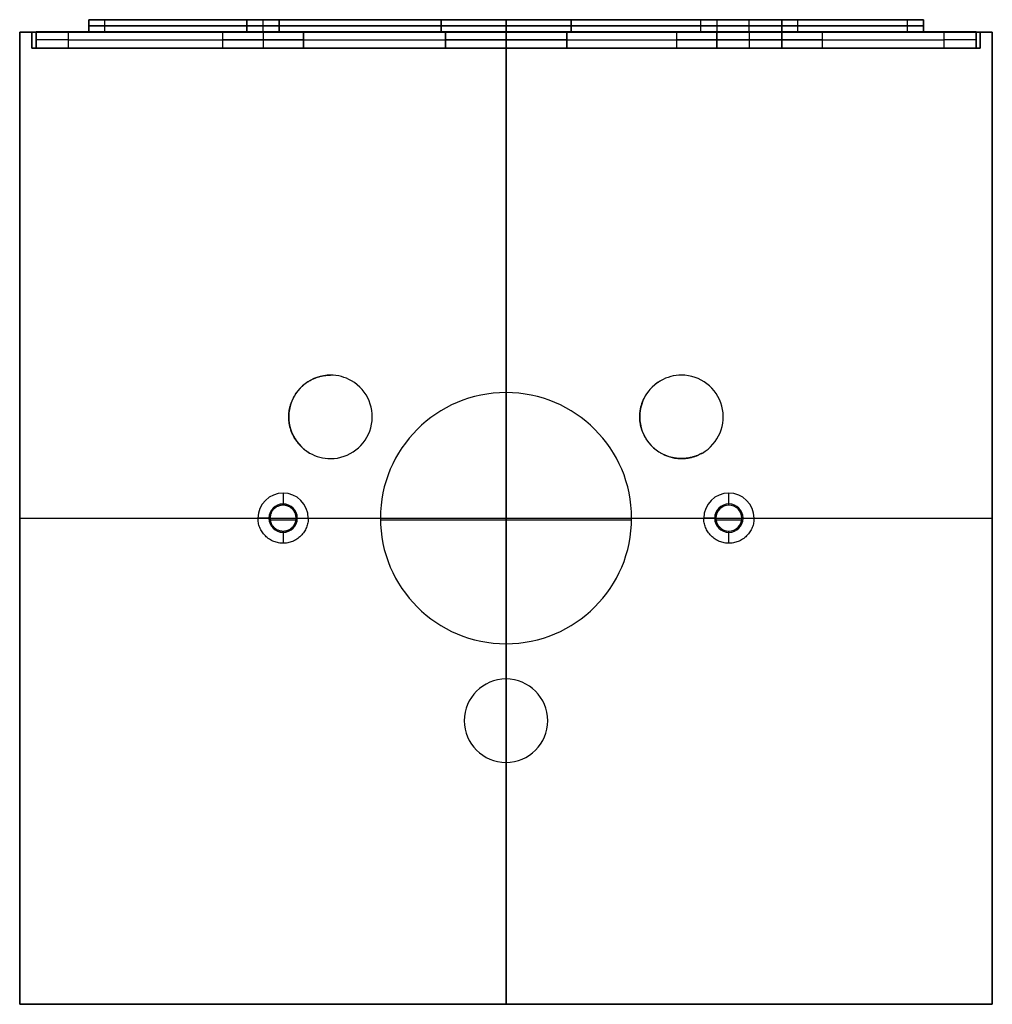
# Model space of a CAD drawing. Header units: millimetres. Extents: x -60 to 60, y -82 to 40.
import ezdxf

# ---------------------------------------------------------------- set-up
doc = ezdxf.new("R2010")
doc.units = ezdxf.units.MM
doc.header["$MEASUREMENT"] = 0
doc.layers.add('Predefinito', color=7, linetype='Continuous', true_color=0x000000)

msp = doc.modelspace()

# ---------------------------------------------------------------- linework, layer by layer
at = {"layer": 'Predefinito', "color": 134, "true_color": 0x00a4b0}
for p, q in [((-51.5, 40.02, 91.52), (-51.5, 38.52, 91.52)), ((-51.5, 38.52, 69.52), (-51.5, 40.02, 69.52)), ((-51.5, 40.02, 80.52), (-32, 40.02, 80.52)), ((-51.5, 40.02, 80.52), (-51.5, 38.52, 80.52)), ((-51.5, 39.27, 91.52), (-51.5, 39.27, 69.52)), ((-49.5, 38.52, 93.52), (-49.5, 40.02, 93.52)), ((49.5, 39.27, 93.52), (-49.5, 39.27, 93.52)), ((-49.5, 39.27, 67.52), (49.5, 39.27, 67.52)), ((-32, 38.52, 76.52), (-32, 40.02, 76.52)), ((-32, 40.02, 84.52), (-32, 38.52, 84.52)), ((-32, 38.52, 80.52), (-32, 40.02, 80.52)), ((-32, 39.27, 76.52), (-32, 39.27, 84.52)), ((-30, 38.52, 74.52), (-30, 40.02, 74.52)), ((-30, 38.52, 86.52), (-30, 40.02, 86.52)), ((-28, 40.02, 76.52), (-28, 38.52, 76.52)), ((-28, 40.02, 80.52), (-8, 40.02, 80.52)), ((-28, 38.52, 80.52), (-28, 40.02, 80.52)), ((-28, 39.27, 84.52), (-28, 39.27, 76.52)), ((-8, 40.02, 82.52), (-8, 38.52, 82.52)), ((-8, 38.52, 80.52), (-8, 40.02, 80.52)), ((-8, 39.27, 78.52), (-8, 39.27, 82.52)), ((0, 40.02, 67.52), (0, 40.02, 70.52)), ((0, 40.02, 90.52), (0, 40.02, 93.52)), ((0, 38.52, 90.52), (0, 40.02, 90.52)), ((0, 38.52, 70.52), (0, 40.02, 70.52)), ((0, 40.02, 93.52), (0, 38.52, 93.52)), ((0, 40.02, 67.52), (0, 38.52, 67.52)), ((8, 38.52, 82.52), (8, 40.02, 82.52)), ((8, 40.02, 78.52), (8, 38.52, 78.52)), ((8, 40.02, 80.52), (24, 40.02, 80.52)), ((8, 38.52, 80.52), (8, 40.02, 80.52)), ((8, 39.27, 82.52), (8, 39.27, 78.52)), ((24, 38.52, 80.52), (24, 40.02, 80.52)), ((26, 40.02, 78.52), (26, 38.52, 78.52)), ((26, 39.27, 82.52), (34, 39.27, 82.52)), ((34, 39.27, 78.52), (26, 39.27, 78.52)), ((30, 38.52, 82.52), (30, 40.02, 82.52)), ((30, 38.52, 78.52), (30, 40.02, 78.52)), ((36, 40.02, 80.52), (51.5, 40.02, 80.52)), ((36, 38.52, 80.52), (36, 40.02, 80.52)), ((49.5, 38.52, 67.52), (49.5, 40.02, 67.52)), ((51.5, 38.52, 91.52), (51.5, 40.02, 91.52)), ((51.5, 40.02, 80.52), (51.5, 38.52, 80.52)), ((51.5, 39.27, 69.52), (51.5, 39.27, 91.52)), ((-60.02, 38.5, 123.02), (-60.02, -81.5, 123.02)), ((59.98, 38.5, 123.02), (-60.02, 38.5, 123.02)), ((-60.02, 38.5, 81.02), (-58.52, 38.5, 81.02)), ((-60.02, -81.5, 81.02), (-60.02, 38.5, 81.02)), ((-58.52, 38.5, 81.02), (-58.52, 36.52, 81.02)), ((-58, 38.52, 79.27), (-51.5, 38.52, 79.27)), ((-58, 38.52, 81.27), (-58, 36.52, 81.27)), ((-58, 36.52, 99.02), (-58, 37.98, 99.02)), ((-35, 38.52, 84.52), (-35, 36.52, 84.52)), ((-35, 38.52, 80.52), (-35, 36.52, 80.52)), ((-35, 38.52, 80.52), (-32, 38.52, 80.52)), ((-30, 38.52, 89.52), (-30, 36.52, 89.52)), ((-30, 38.52, 71.52), (-30, 36.52, 71.52)), ((-28, 38.52, 80.52), (-25, 38.52, 80.52)), ((-25, 36.52, 84.52), (-25, 38.52, 84.52)), ((-25, 38.52, 80.52), (-25, 36.52, 80.52)), ((-8, 38.52, 79.27), (-7.5, 38.52, 79.27)), ((-7.5, 38.52, 80.52), (-7.5, 36.52, 80.52)), ((-0.02, -41.35, 103.02), (-0.02, 38.5, 103.02)), ((-0.02, 38.5, 103.02), (-0.02, 38.5, 143.02)), ((-0.02, -81.5, 143.02), (-0.02, 38.5, 143.02)), ((-0.02, 38.5, 102.52), (-0.02, 38.5, 101.02)), ((-0.02, 38.5, 61.02), (-0.02, 38.5, 59.52)), ((-0.02, 38.5, 59.52), (-0.02, -81.5, 59.52)), ((-0.02, -6, 102.52), (-0.02, 38.5, 102.52)), ((-0.02, 38.5, 101.02), (-0.02, 36.52, 101.02)), ((-0.02, 36.52, 61.02), (-0.02, 38.5, 61.02)), ((0, 38.52, 61.52), (0, 38.52, 67.52)), ((0, 38.52, 93.52), (0, 38.52, 97.02)), ((0, 38.52, 90.02), (0, 36.52, 90.02)), ((0, 38.52, 71.02), (0, 36.52, 71.02)), ((0, 38.52, 61.52), (0, 36.52, 61.52)), ((0, 38.52, 70.52), (0, 38.52, 71.02)), ((0, 38.52, 90.02), (0, 38.52, 90.52)), ((7.5, 38.52, 80.52), (7.5, 36.52, 80.52)), ((7.5, 38.52, 79.27), (8, 38.52, 79.27)), ((21, 38.52, 80.52), (21, 36.52, 80.52)), ((21, 38.52, 80.52), (24, 38.52, 80.52)), ((30, 38.52, 75.52), (30, 36.52, 75.52)), ((30, 38.52, 85.52), (30, 36.52, 85.52)), ((36, 38.52, 80.52), (39, 38.52, 80.52)), ((39, 38.52, 80.52), (39, 36.52, 80.52)), ((51.5, 38.52, 79.27), (58, 38.52, 79.27)), ((58, 38.52, 81.27), (58, 36.52, 81.27)), ((58, 36.52, 99.02), (58, 37.98, 99.02)), ((58.48, 38.5, 81.02), (59.98, 38.5, 81.02)), ((58.48, 36.52, 81.02), (58.48, 38.5, 81.02)), ((59.98, -81.5, 123.02), (59.98, 38.5, 123.02)), ((59.98, 38.5, 81.02), (59.98, -81.5, 81.02)), ((-58.52, 36.52, 81.02), (-58, 36.52, 81.02)), ((-58, 37.52, 97.02), (-58, 37.52, 65.52)), ((-54, 37.52, 61.52), (54, 37.52, 61.52)), ((-35, 37.52, 84.52), (-35, 37.52, 76.52)), ((-35, 36.52, 81.02), (-25, 36.52, 81.02)), ((-25, 37.52, 76.52), (-25, 37.52, 84.52)), ((-7.5, 37.52, 82.52), (-7.5, 37.52, 78.52)), ((-7.5, 36.52, 81.02), (7.5, 36.52, 81.02)), ((-0.02, 36.52, 101.02), (-0.02, 36.52, 100.48)), ((-0.02, 36.52, 61.52), (-0.02, 36.52, 61.02)), ((-0.02, 36.52, 90.02), (-0.02, 36.52, 71.02)), ((7.5, 37.52, 78.52), (7.5, 37.52, 82.52)), ((21.03, 36.52, 81.02), (38.97, 36.52, 81.02)), ((26, 37.52, 75.52), (34, 37.52, 75.52)), ((34, 37.52, 85.52), (26, 37.52, 85.52)), ((58, 37.52, 65.52), (58, 37.52, 97.02)), ((58, 36.52, 81.02), (58.48, 36.52, 81.02)), ((-21.67, -3.85, 102.52), (-21.67, -3.85, 103.02)), ((-20.34, -4.03, 102.52), (-20.34, -4.03, 103.02)), ((-19.1, -4.54, 103.02), (-19.1, -4.54, 102.52)), ((19.05, -4.54, 102.52), (19.05, -4.54, 103.02)), ((20.3, -4.03, 102.52), (20.3, -4.03, 103.02)), ((21.63, -3.85, 103.02), (21.63, -3.85, 102.52)), ((-0.02, -6, 101.02), (-0.02, -6, 102.52)), ((-0.02, -37, 101.02), (-0.02, -6, 101.02)), ((-26.65, -7.67, 102.52), (-26.65, -7.67, 103.02)), ((26.6, -7.67, 102.52), (26.6, -7.67, 103.02)), ((-16.7, -10.33, 102.52), (-16.7, -10.33, 103.02)), ((16.66, -10.33, 102.52), (16.66, -10.33, 103.02)), ((-24.25, -13.46, 103.02), (-24.25, -13.46, 102.52)), ((-23, -13.97, 102.52), (-23, -13.97, 103.02)), ((-21.67, -14.15, 103.02), (-21.67, -14.15, 102.52)), ((21.63, -14.15, 103.02), (21.63, -14.15, 102.52)), ((22.96, -13.97, 102.52), (22.96, -13.97, 103.02)), ((24.2, -13.46, 103.02), (24.2, -13.46, 102.52)), ((-27.52, -18.4, 102.52), (-27.52, -19.9, 101.02)), ((27.48, -19.9, 101.02), (27.48, -18.4, 102.52)), ((-60.02, -21.5, 103.02), (59.98, -21.5, 103.02)), ((-60.02, -21.5, 103.02), (-60.02, -21.5, 143.02)), ((-60.02, -21.5, 143.02), (59.98, -21.5, 143.02)), ((-60.02, -21.5, 59.52), (-60.02, -21.5, 102.52)), ((-60.02, -21.5, 59.52), (59.98, -21.5, 59.52)), ((-60.02, -21.5, 102.52), (-30.62, -21.5, 102.52)), ((-29.12, -21.5, 101.02), (-30.62, -21.5, 102.52)), ((-25.92, -21.5, 101.02), (-24.42, -21.5, 102.52)), ((-24.42, -21.5, 102.52), (-15.52, -21.5, 102.52)), ((-15.52, -21.5, 102.52), (-15.52, -21.5, 101.02)), ((15.48, -21.5, 101.02), (15.48, -21.5, 102.52)), ((15.48, -21.5, 102.52), (24.38, -21.5, 102.52)), ((25.88, -21.5, 101.02), (24.38, -21.5, 102.52)), ((29.08, -21.5, 101.02), (30.58, -21.5, 102.52)), ((30.58, -21.5, 102.52), (59.98, -21.5, 102.52)), ((59.98, -21.5, 103.02), (59.98, -21.5, 143.02)), ((59.98, -21.5, 59.52), (59.98, -21.5, 102.52)), ((-27.52, -23.1, 101.02), (-27.52, -24.6, 102.52)), ((27.48, -24.6, 102.52), (27.48, -23.1, 101.02)), ((-0.02, -41.35, 102.52), (-0.02, -37, 102.52)), ((-0.02, -37, 101.02), (-0.02, -37, 102.52)), ((-0.02, -41.35, 103.02), (-0.02, -41.35, 102.52)), ((-3.66, -42.86, 102.52), (-3.66, -42.86, 103.02)), ((3.62, -42.86, 102.52), (3.62, -42.86, 103.02)), ((-5.17, -46.5, 103.02), (-5.17, -46.5, 102.52)), ((5.13, -46.5, 103.02), (5.13, -46.5, 102.52)), ((-3.66, -50.14, 102.52), (-3.66, -50.14, 103.02)), ((3.62, -50.14, 102.52), (3.62, -50.14, 103.02)), ((-0.02, -51.65, 102.52), (-0.02, -51.65, 103.02)), ((-0.02, -81.5, 103.02), (-0.02, -51.65, 103.02)), ((-0.02, -81.5, 102.52), (-0.02, -51.65, 102.52)), ((-60.02, -81.5, 123.02), (59.98, -81.5, 123.02)), ((-60.02, -81.5, 81.02), (59.98, -81.5, 81.02)), ((-0.02, -81.5, 103.02), (-0.02, -81.5, 143.02)), ((-0.02, -81.5, 59.52), (-0.02, -81.5, 102.52))]:
    msp.add_line(p, q, dxfattribs=at)
at = {"layer": 'Predefinito', "color": 134, "true_color": 0x00a4b0, "extrusion": (-2.77556e-17, 1, 3.23815e-17)}
msp.add_arc((49.5, 91.52, 40.02), 2, 0, 90, dxfattribs=at)
at = {"layer": 'Predefinito', "color": 134, "true_color": 0x00a4b0, "extrusion": (-2.77556e-17, 1, -3.23815e-17)}
msp.add_arc((49.5, 69.52, 40.02), 2, 270, 0, dxfattribs=at)
at = {"layer": 'Predefinito', "color": 134, "true_color": 0x00a4b0, "extrusion": (0, 1, 0)}
for centre, radius, start, end in [((49.5, 91.52, 39.27), 2, 0, 90), ((49.5, 69.52, 39.27), 2, 270, 0), ((30, 76.52, 39.27), 2, 180, 0), ((30, 84.52, 39.27), 2, 0, 180), ((0, 82.52, 39.27), 8, 0, 180), ((0, 78.52, 39.27), 8, 180, 0), ((-26, 80.52, 39.27), 2, 270, 90), ((-34, 80.52, 39.27), 2, 90, 270), ((-49.5, 91.52, 39.27), 2, 90, 180), ((-49.5, 69.52, 39.27), 2, 180, 270), ((54, 65.52, 38.52), 4, 270, 0), ((49.5, 91.52, 38.52), 2, 0, 90), ((49.5, 69.52, 38.52), 2, 270, 0), ((30, 84.52, 38.52), 5, 0, 180), ((30, 76.52, 38.52), 5, 180, 0), ((30, 76.52, 38.52), 2, 180, 0), ((30, 84.52, 38.52), 2, 0, 180), ((0, 82.52, 38.52), 8, 0, 180), ((0, 78.52, 38.52), 8, 180, 0), ((0, 82.52, 38.52), 7.5, 0, 180), ((0, 78.52, 38.52), 7.5, 180, 0), ((-26, 80.52, 38.52), 5, 270, 90), ((-26, 80.52, 38.52), 2, 270, 90), ((-34, 80.52, 38.52), 2, 90, 270), ((-34, 80.52, 38.52), 5, 90, 270), ((-49.5, 91.52, 38.52), 2, 90, 180), ((-49.5, 69.52, 38.52), 2, 180, 270), ((-54, 65.52, 38.52), 4, 180, 270), ((54, 65.52, 37.52), 4, 270, 0), ((30, 84.52, 37.52), 5, 0, 180), ((30, 76.52, 37.52), 5, 180, 0), ((30, 84.52, 36.52), 5, 0, 180), ((30, 76.52, 36.52), 5, 180, 0), ((0, 82.52, 37.52), 7.5, 0, 180), ((0, 78.52, 37.52), 7.5, 180, 0), ((0, 82.52, 36.52), 7.5, 0, 180), ((0, 78.52, 36.52), 7.5, 180, 0), ((-26, 80.52, 37.52), 5, 270, 90), ((-26, 80.52, 36.52), 5, 270, 90), ((-34, 80.52, 37.52), 5, 90, 270), ((-34, 80.52, 36.52), 5, 90, 270), ((-54, 65.52, 37.52), 4, 180, 270)]:
    msp.add_arc(centre, radius, start, end, dxfattribs=at)
at = {"layer": 'Predefinito', "color": 134, "true_color": 0x00a4b0, "extrusion": (0, 1, 5.55112e-17)}
msp.add_arc((30, 76.52, 40.02), 2, 180, 0, dxfattribs=at)
at = {"layer": 'Predefinito', "color": 134, "true_color": 0x00a4b0, "extrusion": (0, 1, -5.55112e-17)}
msp.add_arc((30, 84.52, 40.02), 2, 0, 180, dxfattribs=at)
at = {"layer": 'Predefinito', "color": 134, "true_color": 0x00a4b0, "extrusion": (0, 1, -1.38778e-17)}
msp.add_arc((0, 82.52, 40.02), 8, 0, 180, dxfattribs=at)
at = {"layer": 'Predefinito', "color": 134, "true_color": 0x00a4b0, "extrusion": (0, 1, 1.38778e-17)}
msp.add_arc((0, 78.52, 40.02), 8, 180, 0, dxfattribs=at)
at = {"layer": 'Predefinito', "color": 134, "true_color": 0x00a4b0, "extrusion": (5.55112e-17, 1, 0)}
msp.add_arc((-26, 80.52, 40.02), 2, 270, 90, dxfattribs=at)
at = {"layer": 'Predefinito', "color": 134, "true_color": 0x00a4b0, "extrusion": (-5.55112e-17, 1, 0)}
msp.add_arc((-34, 80.52, 40.02), 2, 90, 270, dxfattribs=at)
at = {"layer": 'Predefinito', "color": 134, "true_color": 0x00a4b0, "extrusion": (2.77556e-17, 1, 3.23815e-17)}
msp.add_arc((-49.5, 91.52, 40.02), 2, 90, 180, dxfattribs=at)
at = {"layer": 'Predefinito', "color": 134, "true_color": 0x00a4b0, "extrusion": (2.77556e-17, 1, -3.23815e-17)}
msp.add_arc((-49.5, 69.52, 40.02), 2, 180, 270, dxfattribs=at)
at = {"layer": 'Predefinito', "color": 134, "true_color": 0x00a4b0, "extrusion": (1, 2.42655e-15, 5.50329e-15)}
msp.add_arc((34.52, 97.02, -58), 4, 0, 60, dxfattribs=at)
at = {"layer": 'Predefinito', "color": 134, "true_color": 0x00a4b0, "extrusion": (1, 0, 0)}
for centre in [(34.52, 97.02), (34.52, 97.02, 58)]:
    msp.add_arc(centre, 4, 0, 60, dxfattribs=at)
at = {"layer": 'Predefinito', "color": 134, "true_color": 0x00a4b0, "extrusion": (1.11022e-16, 1, 1.11022e-16)}
msp.add_arc((54, 65.52, 36.52), 4, 270, 0, dxfattribs=at)
at = {"layer": 'Predefinito', "color": 134, "true_color": 0x00a4b0, "extrusion": (-1.11022e-16, 1, 1.11022e-16)}
msp.add_arc((-54, 65.52, 36.52), 4, 180, 270, dxfattribs=at)
at = {"layer": 'Predefinito', "color": 134, "true_color": 0x00a4b0}
for centre, radius, start, end in [((-21.67, -9, 103.02), 5.15, 90, 240), ((-21.67, -9, 103.02), 5.15, 60, 90), ((-21.67, -9, 102.52), 5.15, 60, 90), ((-21.67, -9, 103.02), 5.15, 270, 60), ((-21.67, -9, 102.52), 5.15, 270, 60), ((21.63, -9, 103.02), 5.15, 120, 270), ((21.63, -9, 103.02), 5.15, 90, 120), ((21.63, -9, 102.52), 5.15, 90, 120), ((21.63, -9, 103.02), 5.15, 300, 90), ((21.63, -9, 102.52), 5.15, 300, 90), ((-0.02, -21.5, 101.02), 15.5, 90, 180), ((-0.02, -21.5, 102.52), 15.5, 90, 180), ((-0.02, -21.5, 101.77), 15.5, 0, 180), ((-0.02, -21.5, 102.52), 15.5, 0, 90), ((-0.02, -21.5, 101.02), 15.5, 0, 90), ((-21.67, -9, 103.02), 5.15, 240, 270), ((-21.67, -9, 102.52), 5.15, 240, 270), ((-27.52, -21.5, 101.17), 1.75, 90, 270), ((-27.52, -21.5, 101.17), 1.75, 270, 90), ((27.48, -21.5, 101.17), 1.75, 90, 270), ((27.48, -21.5, 101.17), 1.75, 270, 90), ((-0.02, -21.5, 101.02), 15.5, 180, 270), ((-0.02, -21.5, 102.52), 15.5, 180, 270), ((-0.02, -21.5, 101.77), 15.5, 180, 0), ((-0.02, -21.5, 101.02), 15.5, 270, 0), ((-0.02, -21.5, 102.52), 15.5, 270, 0), ((-0.02, -46.5, 103.02), 5.15, 90, 180), ((-0.02, -46.5, 102.52), 5.15, 90, 180), ((-0.02, -46.5, 103.02), 5.15, 0, 90), ((-0.02, -46.5, 102.52), 5.15, 360, 90), ((-0.02, -46.5, 103.02), 5.15, 180, 270), ((-0.02, -46.5, 102.52), 5.15, 180, 270), ((-0.02, -46.5, 103.02), 5.15, 270, 0), ((-0.02, -46.5, 102.52), 5.15, 270, 0)]:
    msp.add_arc(centre, radius, start, end, dxfattribs=at)
at = {"layer": 'Predefinito', "color": 134, "true_color": 0x00a4b0, "extrusion": (1.2601e-07, 1.2601e-07, 1)}
for centre in [(-27.52, -21.5, 102.52), (27.48, -21.5, 102.52)]:
    msp.add_arc(centre, 3.1, 90, 180, dxfattribs=at)
at = {"layer": 'Predefinito', "color": 134, "true_color": 0x00a4b0, "extrusion": (-1.2601e-07, 1.2601e-07, 1)}
for centre in [(-27.52, -21.5, 102.52), (27.48, -21.5, 102.52)]:
    msp.add_arc(centre, 3.1, 0, 90, dxfattribs=at)
at = {"layer": 'Predefinito', "color": 134, "true_color": 0x00a4b0, "extrusion": (6.89749e-07, 6.89748e-07, 1)}
msp.add_arc((27.48, -21.5, 101.02), 1.6, 89.9999, 179.9999, dxfattribs=at)
at = {"layer": 'Predefinito', "color": 134, "true_color": 0x00a4b0, "extrusion": (-6.89749e-07, 6.89748e-07, 1)}
msp.add_arc((27.48, -21.5, 101.02), 1.6, 0.0001, 90.0001, dxfattribs=at)
at = {"layer": 'Predefinito', "color": 134, "true_color": 0x00a4b0, "extrusion": (6.89749e-07, -6.89748e-07, 1)}
msp.add_arc((27.48, -21.5, 101.02), 1.6, 180.0001, 270.0001, dxfattribs=at)
at = {"layer": 'Predefinito', "color": 134, "true_color": 0x00a4b0, "extrusion": (-6.89749e-07, -6.89748e-07, 1)}
msp.add_arc((27.48, -21.5, 101.02), 1.6, 269.9999, 359.9999, dxfattribs=at)
at = {"layer": 'Predefinito', "color": 134, "true_color": 0x00a4b0}
for points in [[(-51.5, 40.02, 91.52), (-51.5, 40.02, 80.52), (-51.5, 40.02, 69.52)], [(-49.5, 40.02, 67.52), (0, 40.02, 67.52), (49.5, 40.02, 67.52)], [(49.5, 40.02, 93.52), (0, 40.02, 93.52), (-49.5, 40.02, 93.52)], [(-49.5, 38.52, 67.52), (-49.5, 39.27, 67.52), (-49.5, 40.02, 67.52)], [(-32, 40.02, 76.52), (-32, 40.02, 80.52), (-32, 40.02, 84.52)], [(-28, 40.02, 84.52), (-28, 40.02, 80.52), (-28, 40.02, 76.52)], [(-28, 40.02, 84.52), (-28, 39.27, 84.52), (-28, 38.52, 84.52)], [(-8, 40.02, 78.52), (-8, 40.02, 80.52), (-8, 40.02, 82.52)], [(-8, 40.02, 78.52), (-8, 39.27, 78.52), (-8, 38.52, 78.52)], [(8, 40.02, 82.52), (8, 40.02, 80.52), (8, 40.02, 78.52)], [(26, 40.02, 82.52), (30, 40.02, 82.52), (34, 40.02, 82.52)], [(34, 40.02, 78.52), (30, 40.02, 78.52), (26, 40.02, 78.52)], [(26, 40.02, 82.52), (26, 39.27, 82.52), (26, 38.52, 82.52)], [(34, 38.52, 82.52), (34, 39.27, 82.52), (34, 40.02, 82.52)], [(34, 40.02, 78.52), (34, 39.27, 78.52), (34, 38.52, 78.52)], [(49.5, 38.52, 93.52), (49.5, 39.27, 93.52), (49.5, 40.02, 93.52)], [(51.5, 40.02, 69.52), (51.5, 40.02, 80.52), (51.5, 40.02, 91.52)], [(51.5, 38.52, 69.52), (51.5, 39.27, 69.52), (51.5, 40.02, 69.52)], [(-60.02, 38.5, 103.02), (-60.02, -21.5, 103.02), (-60.02, -81.5, 103.02)], [(59.98, 38.5, 103.02), (-0.02, 38.5, 103.02), (-60.02, 38.5, 103.02)], [(-60.02, 38.5, 143.02), (-60.02, 38.5, 123.02), (-60.02, 38.5, 103.02)], [(-60.02, -81.5, 143.02), (-60.02, -21.5, 143.02), (-60.02, 38.5, 143.02)], [(-60.02, 38.5, 143.02), (-0.02, 38.5, 143.02), (59.98, 38.5, 143.02)], [(-60.02, 38.5, 59.52), (-60.02, 38.5, 81.02), (-60.02, 38.5, 102.52)], [(59.98, 38.5, 59.52), (-0.02, 38.5, 59.52), (-60.02, 38.5, 59.52)], [(-60.02, 38.5, 102.52), (-0.02, 38.5, 102.52), (59.98, 38.5, 102.52)], [(-60.02, 38.5, 59.52), (-60.02, -21.5, 59.52), (-60.02, -81.5, 59.52)], [(-60.02, -81.5, 102.52), (-60.02, -21.5, 102.52), (-60.02, 38.5, 102.52)], [(-58.52, 38.5, 101.02), (-0.02, 38.5, 101.02), (58.48, 38.5, 101.02)], [(-58.52, 38.5, 61.02), (-58.52, 38.5, 81.02), (-58.52, 38.5, 101.02)], [(-58.52, 38.5, 61.02), (-0.02, 38.5, 61.02), (58.48, 38.5, 61.02)], [(-58.52, 36.52, 101.02), (-58.52, 37.51, 101.02), (-58.52, 38.5, 101.02)], [(-58.52, 36.52, 61.02), (-58.52, 37.51, 61.02), (-58.52, 38.5, 61.02)], [(58, 38.52, 97.02), (0, 38.52, 97.02), (-58, 38.52, 97.02)], [(-58, 38.52, 97.02), (-58, 38.52, 81.27), (-58, 38.52, 65.52)], [(-58, 36.52, 97.02), (-58, 37.52, 97.02), (-58, 38.52, 97.02)], [(-58, 38.52, 65.52), (-58, 37.52, 65.52), (-58, 36.52, 65.52)], [(-54, 38.52, 61.52), (0, 38.52, 61.52), (54, 38.52, 61.52)], [(-54, 36.52, 61.52), (-54, 37.52, 61.52), (-54, 38.52, 61.52)], [(-51.5, 38.52, 91.52), (-51.5, 38.52, 80.52), (-51.5, 38.52, 69.52)], [(49.5, 38.52, 93.52), (0, 38.52, 93.52), (-49.5, 38.52, 93.52)], [(-49.5, 38.52, 67.52), (0, 38.52, 67.52), (49.5, 38.52, 67.52)], [(-35, 38.52, 76.52), (-35, 37.52, 76.52), (-35, 36.52, 76.52)], [(-35, 38.52, 76.52), (-35, 38.52, 80.52), (-35, 38.52, 84.52)], [(-32, 38.52, 76.52), (-32, 38.52, 80.52), (-32, 38.52, 84.52)], [(-28, 38.52, 84.52), (-28, 38.52, 80.52), (-28, 38.52, 76.52)], [(-25, 36.52, 76.52), (-25, 37.52, 76.52), (-25, 38.52, 76.52)], [(-25, 38.52, 84.52), (-25, 38.52, 80.52), (-25, 38.52, 76.52)], [(-8, 38.52, 78.52), (-8, 38.52, 80.52), (-8, 38.52, 82.52)], [(-7.5, 38.52, 78.52), (-7.5, 38.52, 80.52), (-7.5, 38.52, 82.52)], [(-7.5, 36.52, 82.52), (-7.5, 37.52, 82.52), (-7.5, 38.52, 82.52)], [(-7.5, 38.52, 78.52), (-7.5, 37.52, 78.52), (-7.5, 36.52, 78.52)], [(7.5, 38.52, 82.52), (7.5, 38.52, 80.52), (7.5, 38.52, 78.52)], [(7.5, 36.52, 78.52), (7.5, 37.52, 78.52), (7.5, 38.52, 78.52)], [(7.5, 38.52, 82.52), (7.5, 37.52, 82.52), (7.5, 36.52, 82.52)], [(8, 38.52, 82.52), (8, 38.52, 80.52), (8, 38.52, 78.52)], [(26, 38.52, 82.52), (30, 38.52, 82.52), (34, 38.52, 82.52)], [(34, 38.52, 78.52), (30, 38.52, 78.52), (26, 38.52, 78.52)], [(26, 36.52, 75.52), (26, 37.52, 75.52), (26, 38.52, 75.52)], [(26, 38.52, 85.52), (26, 37.52, 85.52), (26, 36.52, 85.52)], [(34, 38.52, 75.52), (30, 38.52, 75.52), (26, 38.52, 75.52)], [(26, 38.52, 85.52), (30, 38.52, 85.52), (34, 38.52, 85.52)], [(34, 38.52, 75.52), (34, 37.52, 75.52), (34, 36.52, 75.52)], [(34, 36.52, 85.52), (34, 37.52, 85.52), (34, 38.52, 85.52)], [(51.5, 38.52, 69.52), (51.5, 38.52, 80.52), (51.5, 38.52, 91.52)], [(54, 38.52, 61.52), (54, 37.52, 61.52), (54, 36.52, 61.52)], [(58, 38.52, 65.52), (58, 38.52, 81.27), (58, 38.52, 97.02)], [(58, 36.52, 65.52), (58, 37.52, 65.52), (58, 38.52, 65.52)], [(58, 38.52, 97.02), (58, 37.52, 97.02), (58, 36.52, 97.02)], [(58.48, 38.5, 101.02), (58.48, 37.51, 101.02), (58.48, 36.52, 101.02)], [(58.48, 38.5, 61.02), (58.48, 37.51, 61.02), (58.48, 36.52, 61.02)], [(58.48, 38.5, 101.02), (58.48, 38.5, 81.02), (58.48, 38.5, 61.02)], [(59.98, -81.5, 103.02), (59.98, -21.5, 103.02), (59.98, 38.5, 103.02)], [(59.98, 38.5, 143.02), (59.98, 38.5, 123.02), (59.98, 38.5, 103.02)], [(59.98, 38.5, 143.02), (59.98, -21.5, 143.02), (59.98, -81.5, 143.02)], [(59.98, 38.5, 102.52), (59.98, 38.5, 81.02), (59.98, 38.5, 59.52)], [(59.98, -81.5, 59.52), (59.98, -21.5, 59.52), (59.98, 38.5, 59.52)], [(59.98, 38.5, 102.52), (59.98, -21.5, 102.52), (59.98, -81.5, 102.52)], [(-58.52, 36.52, 101.02), (-0.02, 36.52, 101.02), (58.48, 36.52, 101.02)], [(58.48, 36.52, 61.02), (-0.02, 36.52, 61.02), (-58.52, 36.52, 61.02)], [(-58.52, 36.52, 61.02), (-58.52, 36.52, 81.02), (-58.52, 36.52, 101.02)], [(-58, 36.52, 97.02), (-58, 36.52, 81.27), (-58, 36.52, 65.52)], [(-58, 36.52, 100.48), (0, 36.52, 100.48), (58, 36.52, 100.48)], [(-58, 36.52, 100.48), (-58, 36.52, 98.75), (-58, 36.52, 97.02)], [(-54, 36.52, 61.52), (0, 36.52, 61.52), (54, 36.52, 61.52)], [(-35, 36.52, 76.52), (-35, 36.52, 80.52), (-35, 36.52, 84.52)], [(-25, 36.52, 84.52), (-25, 36.52, 80.52), (-25, 36.52, 76.52)], [(-7.5, 36.52, 78.52), (-7.5, 36.52, 80.52), (-7.5, 36.52, 82.52)], [(7.5, 36.52, 82.52), (7.5, 36.52, 80.52), (7.5, 36.52, 78.52)], [(34, 36.52, 75.52), (30, 36.52, 75.52), (26, 36.52, 75.52)], [(26, 36.52, 85.52), (30, 36.52, 85.52), (34, 36.52, 85.52)], [(58, 36.52, 65.52), (58, 36.52, 81.27), (58, 36.52, 97.02)], [(58, 36.52, 97.02), (58, 36.52, 98.75), (58, 36.52, 100.48)], [(58.48, 36.52, 101.02), (58.48, 36.52, 81.02), (58.48, 36.52, 61.02)], [(-25.94, -21.74, 101.02), (-27.52, -21.74, 101.02), (-29.1, -21.74, 101.02)], [(15.48, -21.74, 101.02), (-0.02, -21.74, 101.02), (-15.52, -21.74, 101.02)], [(29.06, -21.74, 101.02), (27.48, -21.74, 101.02), (25.9, -21.74, 101.02)], [(-60.02, -81.5, 103.02), (-0.02, -81.5, 103.02), (59.98, -81.5, 103.02)], [(-60.02, -81.5, 103.02), (-60.02, -81.5, 123.02), (-60.02, -81.5, 143.02)], [(59.98, -81.5, 143.02), (-0.02, -81.5, 143.02), (-60.02, -81.5, 143.02)], [(-60.02, -81.5, 59.52), (-60.02, -81.5, 81.02), (-60.02, -81.5, 102.52)], [(-60.02, -81.5, 59.52), (-0.02, -81.5, 59.52), (59.98, -81.5, 59.52)], [(59.98, -81.5, 102.52), (-0.02, -81.5, 102.52), (-60.02, -81.5, 102.52)], [(59.98, -81.5, 143.02), (59.98, -81.5, 123.02), (59.98, -81.5, 103.02)], [(59.98, -81.5, 59.52), (59.98, -81.5, 81.02), (59.98, -81.5, 102.52)]]:
    msp.add_open_spline(points, degree=2, dxfattribs=at)
for points in [[(-24.25, -13.46, 102.52), (-27.67, -11.48, 102.52), (-26.65, -7.67, 102.52), (-25.62, -3.85, 102.52), (-21.67, -3.85, 102.52)], [(21.63, -14.15, 102.52), (17.68, -14.15, 102.52), (16.66, -10.33, 102.52), (15.63, -6.52, 102.52), (19.05, -4.54, 102.52)]]:
    msp.add_rational_spline(points, [1, 0.793353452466, 1, 0.793353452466, 1], degree=2, knots=[0, 0, 0, 6.741332, 6.741332, 13.482665, 13.482665, 13.482665], dxfattribs=at)
for points, weights in [([(21.63, -14.15, 103.02), (23.01, -14.15, 103.02), (24.2, -13.46, 103.02)], [1, 0.965925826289, 1]), ([(24.2, -13.46, 102.52), (23.01, -14.15, 102.52), (21.63, -14.15, 102.52)], [1, 0.965925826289, 1]), ([(-27.52, -19.9, 101.02), (-29.12, -19.9, 101.02), (-29.12, -21.5, 101.02)], [1, 0.707106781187, 1]), ([(-25.92, -21.5, 101.02), (-25.92, -19.9, 101.02), (-27.52, -19.9, 101.02)], [1, 0.707106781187, 1]), ([(-27.52, -24.6, 102.52), (-30.62, -24.6, 102.52), (-30.62, -21.5, 102.52)], [1, 0.707106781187, 1]), ([(-29.12, -21.5, 101.02), (-29.12, -23.1, 101.02), (-27.52, -23.1, 101.02)], [1, 0.707106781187, 1]), ([(-24.42, -21.5, 102.52), (-24.42, -24.6, 102.52), (-27.52, -24.6, 102.52)], [1, 0.707106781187, 1]), ([(-27.52, -23.1, 101.02), (-25.92, -23.1, 101.02), (-25.92, -21.5, 101.02)], [1, 0.707106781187, 1]), ([(27.48, -24.6, 102.52), (24.38, -24.6, 102.52), (24.38, -21.5, 102.52)], [1, 0.707106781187, 1]), ([(30.58, -21.5, 102.52), (30.58, -24.6, 102.52), (27.48, -24.6, 102.52)], [1, 0.707106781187, 1])]:
    msp.add_rational_spline(points, weights, degree=2, dxfattribs=at)

doc.saveas('drawing.dxf')
